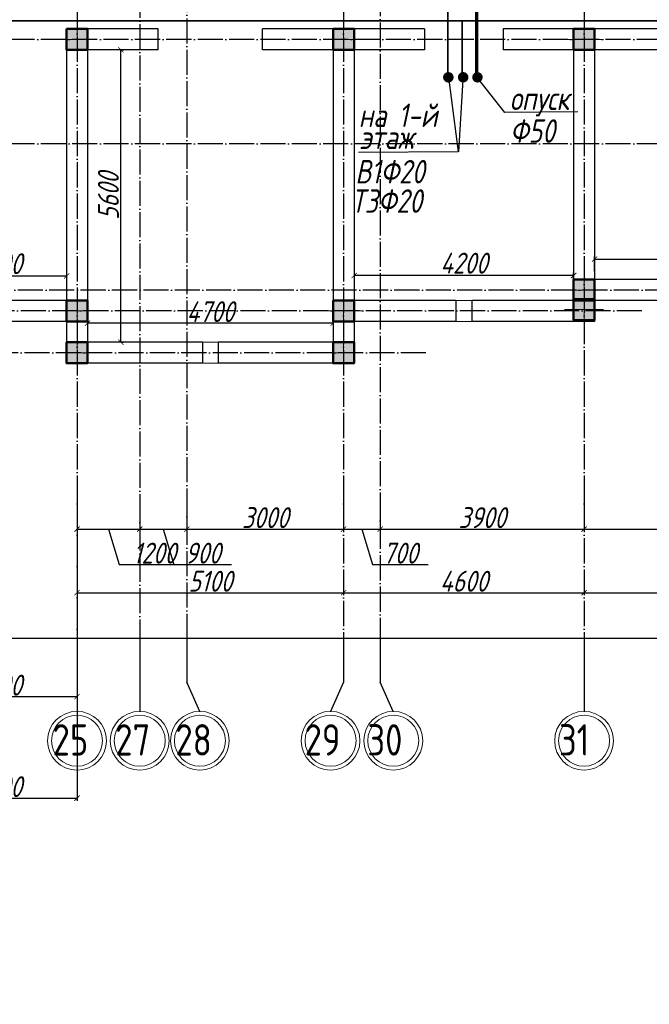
# Model space of a CAD drawing. Extents: x -4445 to 1909585, y 1860 to 289234.
# Tile 14 of 110: x 244244 to 256287, y 191713 to 210568. Entities that reach past the tile are written whole.
import ezdxf

# ---------------------------------------------------------------- set-up
doc = ezdxf.new("R2010")
doc.units = 0
doc.header["$LTSCALE"] = 0.5
doc.header["$MEASUREMENT"] = 0
doc.header["$PDMODE"] = 34
doc.header["$PDSIZE"] = 3
doc.linetypes.add('ACAD_ISO04W100', pattern=[30, 24, -3, 0, -3])
doc.layers.get('0').update_dxf_attribs({"linetype": 'CONTINUOUS', "lineweight": 18})
doc.layers.get('DEFPOINTS').update_dxf_attribs({"color": 2, "linetype": 'CONTINUOUS', "lineweight": 13})
doc.layers.add('kolonn', color=7, linetype='CONTINUOUS')
doc.layers.add('os', color=3, linetype='CONTINUOUS')
for name, color, linetype, lineweight in [('В1', 5, 'CONTINUOUS', 35), ('К1', 24, 'бытовая канализация', 70), ('Т3', 1, 'CONTINUOUS', 35)]:
    doc.layers.add(name, color=color, linetype=linetype, lineweight=lineweight)
doc.styles.add('GOST', font='isocpeur.ttf')
doc.styles.add('Isocpeur', font='isocpeui.ttf', dxfattribs={"height": 250})
doc.styles.get("Standard").update_dxf_attribs({"font": 'spds.shx', "oblique": 15})
doc.styles.add('style1', font='isocpeui.ttf', dxfattribs={"height": 80})
doc.linetypes.add('бытовая канализация', pattern='A,5,-0.5,["К1",Standard,S=0.7,R=0,X=0,Y=-0.35],-2', length=7.5)
doc.dimstyles.new('ISO-25', dxfattribs={"dimtxt": 400, "dimasz": 100, "dimexe": 50, "dimexo": 50, "dimgap": 20, "dimtad": 1, "dimdec": 0, "dimtxsty": 'Standard', "dimblk": 'ARCHTICK', "dimcen": 20, "dimclrd": 1, "dimclre": 1, "dimadec": 0, "dimazin": 0, "dimtfac": 1, "dimtdec": 0, "dimtmove": 0, "dimatfit": 3, "dimldrblk": 'ARCHTICK', "dimfxl": 1, "dimarcsym": 0})

# ---------------------------------------------------------------- blocks, each defined once
blk = doc.blocks.new('ghsdd')
at = {"ltscale": 50}
h = blk.add_hatch(color=256, dxfattribs=at)
h.paths.add_polyline_path([(0, 200), (-200, 200), (-200, 0), (0, 0)])
h.paths.add_polyline_path([(200, 0), (200, 200), (0, 200), (0, 0)])
h.paths.add_polyline_path([(0, 0), (-200, 0), (-200, -200), (0, -200)])
h.paths.add_polyline_path([(0, 0), (0, -200), (200, -200), (200, 0)])
at = {"lineweight": 0}
for p, q in [((0, -374), (0, 374)), ((-374, 0), (374, 0))]:
    blk.add_line(p, q, dxfattribs=at)
at = {"lineweight": 50, "ltscale": 50}
blk.add_lwpolyline([(200, 200), (200, -200), (-200, -200), (-200, 200), (200, 200)], dxfattribs=at)
blk = doc.blocks.new('_ArchTick')
at = {"color": 0, "linetype": 'ByBlock', "const_width": 0.15}
blk.add_lwpolyline([(-0.5, -0.5), (0.5, 0.5)], dxfattribs=at)
blk = doc.blocks.new('*D2913')
at = {"color": 1, "lineweight": -2, "transparency": 16777216}
for p, q in [((245340, 201375), (245340, 197555)), ((242340, 197990), (242340, 197555)), ((242340, 197605), (245340, 197605))]:
    blk.add_line(p, q, dxfattribs=at)
at = {"layer": 'DEFPOINTS', "color": 0, "transparency": 16777216}
for p in [(245340, 201425), (242340, 198040), (245340, 197605)]:
    blk.add_point(p, dxfattribs=at)
at = {"color": 1, "lineweight": -2, "transparency": 16777216, "xscale": 100, "yscale": 100, "zscale": 100, "rotation": 180}
blk.add_blockref('_ArchTick', (242340, 197605), dxfattribs=at)
at = {"color": 1, "lineweight": -2, "transparency": 16777216, "xscale": 100, "yscale": 100, "zscale": 100}
blk.add_blockref('_ArchTick', (245340, 197605), dxfattribs=at)
at = {"color": 0, "transparency": 16777216, "insert": (243840, 197825), "char_height": 400, "attachment_point": 5}
blk.add_mtext('3000', dxfattribs=at)
blk = doc.blocks.new('*D2914')
at = {"color": 1, "lineweight": -2, "transparency": 16777216}
for p, q in [((245340, 201375), (245340, 200763)), ((246540, 201428), (246540, 200763)), ((245340, 200813), (246540, 200813)), ((245940, 200813), (246144, 200133)), ((246144, 200133), (247498, 200133))]:
    blk.add_line(p, q, dxfattribs=at)
at = {"layer": 'DEFPOINTS', "color": 0, "transparency": 16777216}
for p in [(245340, 201425), (246540, 201478), (246540, 200813)]:
    blk.add_point(p, dxfattribs=at)
at = {"color": 1, "lineweight": -2, "transparency": 16777216, "xscale": 100, "yscale": 100, "zscale": 100, "rotation": 180}
blk.add_blockref('_ArchTick', (245340, 200813), dxfattribs=at)
at = {"color": 1, "lineweight": -2, "transparency": 16777216, "xscale": 100, "yscale": 100, "zscale": 100}
blk.add_blockref('_ArchTick', (246540, 200813), dxfattribs=at)
at = {"color": 0, "transparency": 16777216, "insert": (246821, 200353), "char_height": 400, "attachment_point": 5}
blk.add_mtext('1200', dxfattribs=at)
blk = doc.blocks.new('*D2915')
at = {"color": 1, "lineweight": -2, "transparency": 16777216}
for p, q in [((246540, 201428), (246540, 200763)), ((247440, 201517), (247440, 200763)), ((246540, 200813), (247440, 200813)), ((246990, 200813), (247194, 200133)), ((247194, 200133), (248296, 200133))]:
    blk.add_line(p, q, dxfattribs=at)
at = {"layer": 'DEFPOINTS', "color": 0, "transparency": 16777216}
for p in [(247440, 201567), (246540, 201478), (247440, 200813)]:
    blk.add_point(p, dxfattribs=at)
at = {"color": 1, "lineweight": -2, "transparency": 16777216, "xscale": 100, "yscale": 100, "zscale": 100, "rotation": 180}
blk.add_blockref('_ArchTick', (246540, 200813), dxfattribs=at)
at = {"color": 1, "lineweight": -2, "transparency": 16777216, "xscale": 100, "yscale": 100, "zscale": 100}
blk.add_blockref('_ArchTick', (247440, 200813), dxfattribs=at)
at = {"color": 0, "transparency": 16777216, "insert": (247745, 200353), "char_height": 400, "attachment_point": 5}
blk.add_mtext('900', dxfattribs=at)
blk = doc.blocks.new('*D2916')
at = {"color": 1, "lineweight": -2, "transparency": 16777216}
for p, q in [((247440, 201517), (247440, 200763)), ((250440, 201482), (250440, 200763)), ((247440, 200813), (250440, 200813))]:
    blk.add_line(p, q, dxfattribs=at)
at = {"layer": 'DEFPOINTS', "color": 0, "transparency": 16777216}
for p in [(247440, 201567), (250440, 201532), (250440, 200813)]:
    blk.add_point(p, dxfattribs=at)
at = {"color": 1, "lineweight": -2, "transparency": 16777216, "xscale": 100, "yscale": 100, "zscale": 100, "rotation": 180}
blk.add_blockref('_ArchTick', (247440, 200813), dxfattribs=at)
at = {"color": 1, "lineweight": -2, "transparency": 16777216, "xscale": 100, "yscale": 100, "zscale": 100}
blk.add_blockref('_ArchTick', (250440, 200813), dxfattribs=at)
at = {"color": 0, "transparency": 16777216, "insert": (248940, 201033), "char_height": 400, "attachment_point": 5}
blk.add_mtext('3000', dxfattribs=at)
blk = doc.blocks.new('*D2917')
at = {"color": 1, "lineweight": -2, "transparency": 16777216}
for p, q in [((250440, 201482), (250440, 200763)), ((251140, 201499), (251140, 200763)), ((250440, 200813), (251140, 200813)), ((250790, 200813), (250994, 200133)), ((250994, 200133), (252054, 200133))]:
    blk.add_line(p, q, dxfattribs=at)
at = {"layer": 'DEFPOINTS', "color": 0, "transparency": 16777216}
for p in [(250440, 201532), (251140, 201549), (251140, 200813)]:
    blk.add_point(p, dxfattribs=at)
at = {"color": 1, "lineweight": -2, "transparency": 16777216, "xscale": 100, "yscale": 100, "zscale": 100, "rotation": 180}
blk.add_blockref('_ArchTick', (250440, 200813), dxfattribs=at)
at = {"color": 1, "lineweight": -2, "transparency": 16777216, "xscale": 100, "yscale": 100, "zscale": 100}
blk.add_blockref('_ArchTick', (251140, 200813), dxfattribs=at)
at = {"color": 0, "transparency": 16777216, "insert": (251524, 200353), "char_height": 400, "attachment_point": 5}
blk.add_mtext('700', dxfattribs=at)
blk = doc.blocks.new('*D2918')
at = {"color": 1, "lineweight": -2, "transparency": 16777216}
for p, q in [((251140, 201499), (251140, 200763)), ((255040, 201541), (255040, 200763)), ((251140, 200813), (255040, 200813))]:
    blk.add_line(p, q, dxfattribs=at)
at = {"layer": 'DEFPOINTS', "color": 0, "transparency": 16777216}
for p in [(255040, 201591), (251140, 201549), (255040, 200813)]:
    blk.add_point(p, dxfattribs=at)
at = {"color": 1, "lineweight": -2, "transparency": 16777216, "xscale": 100, "yscale": 100, "zscale": 100, "rotation": 180}
blk.add_blockref('_ArchTick', (251140, 200813), dxfattribs=at)
at = {"color": 1, "lineweight": -2, "transparency": 16777216, "xscale": 100, "yscale": 100, "zscale": 100}
blk.add_blockref('_ArchTick', (255040, 200813), dxfattribs=at)
at = {"color": 0, "transparency": 16777216, "insert": (253090, 201033), "char_height": 400, "attachment_point": 5}
blk.add_mtext('3900', dxfattribs=at)
blk = doc.blocks.new('*D2919')
at = {"color": 1, "lineweight": -2, "transparency": 16777216}
for p, q in [((255040, 201541), (255040, 200763)), ((259640, 201374), (259640, 200763)), ((255040, 200813), (259640, 200813))]:
    blk.add_line(p, q, dxfattribs=at)
at = {"layer": 'DEFPOINTS', "color": 0, "transparency": 16777216}
for p in [(255040, 201591), (259640, 201424), (259640, 200813)]:
    blk.add_point(p, dxfattribs=at)
at = {"color": 1, "lineweight": -2, "transparency": 16777216, "xscale": 100, "yscale": 100, "zscale": 100, "rotation": 180}
blk.add_blockref('_ArchTick', (255040, 200813), dxfattribs=at)
at = {"color": 1, "lineweight": -2, "transparency": 16777216, "xscale": 100, "yscale": 100, "zscale": 100}
blk.add_blockref('_ArchTick', (259640, 200813), dxfattribs=at)
at = {"color": 0, "transparency": 16777216, "insert": (257340, 201033), "char_height": 400, "attachment_point": 5}
blk.add_mtext('4600', dxfattribs=at)
blk = doc.blocks.new('*D2997')
at = {"color": 1, "lineweight": -2, "transparency": 16777216}
for p, q in [((245340, 199932), (245340, 195611)), ((242340, 195856), (242340, 195611)), ((242340, 195661), (245340, 195661))]:
    blk.add_line(p, q, dxfattribs=at)
at = {"layer": 'DEFPOINTS', "color": 0, "transparency": 16777216}
for p in [(245340, 199982), (242340, 195906), (245340, 195661)]:
    blk.add_point(p, dxfattribs=at)
at = {"color": 1, "lineweight": -2, "transparency": 16777216, "xscale": 100, "yscale": 100, "zscale": 100, "rotation": 180}
blk.add_blockref('_ArchTick', (242340, 195661), dxfattribs=at)
at = {"color": 1, "lineweight": -2, "transparency": 16777216, "xscale": 100, "yscale": 100, "zscale": 100}
blk.add_blockref('_ArchTick', (245340, 195661), dxfattribs=at)
at = {"color": 0, "transparency": 16777216, "insert": (243840, 195881), "char_height": 400, "attachment_point": 5}
blk.add_mtext('3000', dxfattribs=at)
blk = doc.blocks.new('*D2998')
at = {"color": 1, "lineweight": -2, "transparency": 16777216}
for p, q in [((245340, 199932), (245340, 199545)), ((250440, 199932), (250440, 199545)), ((245340, 199595), (250440, 199595))]:
    blk.add_line(p, q, dxfattribs=at)
at = {"layer": 'DEFPOINTS', "color": 0, "transparency": 16777216}
for p in [(245340, 199982), (250440, 199982), (250440, 199595)]:
    blk.add_point(p, dxfattribs=at)
at = {"color": 1, "lineweight": -2, "transparency": 16777216, "xscale": 100, "yscale": 100, "zscale": 100, "rotation": 180}
blk.add_blockref('_ArchTick', (245340, 199595), dxfattribs=at)
at = {"color": 1, "lineweight": -2, "transparency": 16777216, "xscale": 100, "yscale": 100, "zscale": 100}
blk.add_blockref('_ArchTick', (250440, 199595), dxfattribs=at)
at = {"color": 0, "transparency": 16777216, "insert": (247890, 199815), "char_height": 400, "attachment_point": 5}
blk.add_mtext('5100', dxfattribs=at)
blk = doc.blocks.new('*D2999')
at = {"color": 1, "lineweight": -2, "transparency": 16777216}
for p, q in [((250440, 199932), (250440, 199545)), ((255040, 200005), (255040, 199545)), ((250440, 199595), (255040, 199595))]:
    blk.add_line(p, q, dxfattribs=at)
at = {"layer": 'DEFPOINTS', "color": 0, "transparency": 16777216}
for p in [(255040, 200055), (250440, 199982), (255040, 199595)]:
    blk.add_point(p, dxfattribs=at)
at = {"color": 1, "lineweight": -2, "transparency": 16777216, "xscale": 100, "yscale": 100, "zscale": 100, "rotation": 180}
blk.add_blockref('_ArchTick', (250440, 199595), dxfattribs=at)
at = {"color": 1, "lineweight": -2, "transparency": 16777216, "xscale": 100, "yscale": 100, "zscale": 100}
blk.add_blockref('_ArchTick', (255040, 199595), dxfattribs=at)
at = {"color": 0, "transparency": 16777216, "insert": (252740, 199815), "char_height": 400, "attachment_point": 5}
blk.add_mtext('4600', dxfattribs=at)
blk = doc.blocks.new('*D3000')
at = {"color": 1, "lineweight": -2, "transparency": 16777216}
for p, q in [((255040, 200005), (255040, 199545)), ((268840, 199906), (268840, 199545)), ((255040, 199595), (268840, 199595))]:
    blk.add_line(p, q, dxfattribs=at)
at = {"layer": 'DEFPOINTS', "color": 0, "transparency": 16777216}
for p in [(255040, 200055), (268840, 199956), (268840, 199595)]:
    blk.add_point(p, dxfattribs=at)
at = {"color": 1, "lineweight": -2, "transparency": 16777216, "xscale": 100, "yscale": 100, "zscale": 100, "rotation": 180}
blk.add_blockref('_ArchTick', (255040, 199595), dxfattribs=at)
at = {"color": 1, "lineweight": -2, "transparency": 16777216, "xscale": 100, "yscale": 100, "zscale": 100}
blk.add_blockref('_ArchTick', (268840, 199595), dxfattribs=at)
at = {"color": 0, "transparency": 16777216, "insert": (261940, 199815), "char_height": 400, "attachment_point": 5}
blk.add_mtext('13800', dxfattribs=at)
blk = doc.blocks.new('*D3002')
at = {"color": 1, "lineweight": -2, "transparency": 16777216}
for p, q in [((201240, 198773), (201240, 198670)), ((276840, 198773), (276840, 198670)), ((276840, 198720), (201240, 198720))]:
    blk.add_line(p, q, dxfattribs=at)
at = {"layer": 'DEFPOINTS', "color": 0, "transparency": 16777216}
for p in [(201240, 198823), (276840, 198823), (201240, 198720)]:
    blk.add_point(p, dxfattribs=at)
at = {"color": 1, "lineweight": -2, "transparency": 16777216, "xscale": 100, "yscale": 100, "zscale": 100, "rotation": 180}
blk.add_blockref('_ArchTick', (201240, 198720), dxfattribs=at)
at = {"color": 1, "lineweight": -2, "transparency": 16777216, "xscale": 100, "yscale": 100, "zscale": 100}
blk.add_blockref('_ArchTick', (276840, 198720), dxfattribs=at)
at = {"color": 0, "transparency": 16777216, "insert": (239040, 198960), "char_height": 400, "attachment_point": 5}
blk.add_mtext('75600', dxfattribs=at)
blk = doc.blocks.new('*D3010')
at = {"color": 1, "lineweight": -2, "transparency": 16777216}
for p, q in [((242540, 205660), (245140, 205660)), ((242540, 205624), (242540, 205610)), ((245140, 205624), (245140, 205610))]:
    blk.add_line(p, q, dxfattribs=at)
at = {"layer": 'DEFPOINTS', "color": 0, "transparency": 16777216}
for p in [(242540, 205674), (245140, 205674), (245140, 205660)]:
    blk.add_point(p, dxfattribs=at)
at = {"color": 1, "lineweight": -2, "transparency": 16777216, "xscale": 100, "yscale": 100, "zscale": 100, "rotation": 180}
blk.add_blockref('_ArchTick', (242540, 205660), dxfattribs=at)
at = {"color": 1, "lineweight": -2, "transparency": 16777216, "xscale": 100, "yscale": 100, "zscale": 100}
blk.add_blockref('_ArchTick', (245140, 205660), dxfattribs=at)
at = {"color": 0, "transparency": 16777216, "insert": (243840, 205896), "char_height": 400, "attachment_point": 5}
blk.add_mtext('2600', dxfattribs=at)
blk = doc.blocks.new('*D2427')
at = {"color": 1, "lineweight": -2, "transparency": 16777216}
for p, q in [((246179, 204390), (246179, 209990)), ((246187, 209990), (246229, 209990)), ((246187, 204390), (246229, 204390))]:
    blk.add_line(p, q, dxfattribs=at)
at = {"layer": 'DEFPOINTS', "color": 0, "transparency": 16777216}
for p in [(246137, 209990), (246179, 209990), (246137, 204390)]:
    blk.add_point(p, dxfattribs=at)
at = {"color": 1, "lineweight": -2, "transparency": 16777216, "xscale": 100, "yscale": 100, "zscale": 100}
for p, rotation in [((246179, 209990), 90), ((246179, 204390), 270)]:
    blk.add_blockref('_ArchTick', p, dxfattribs=dict(at, rotation=rotation))
at = {"color": 0, "transparency": 16777216, "insert": (245940, 207190), "char_height": 400, "attachment_point": 5, "rotation": 90}
blk.add_mtext('5600', dxfattribs=at)
blk = doc.blocks.new('*D2429')
at = {"color": 1, "lineweight": -2, "transparency": 16777216}
for p, q in [((255240, 205752), (255240, 206035)), ((255240, 205985), (259440, 205985)), ((259440, 206036), (259440, 205935))]:
    blk.add_line(p, q, dxfattribs=at)
at = {"layer": 'DEFPOINTS', "color": 0, "transparency": 16777216}
for p in [(259440, 206086), (259440, 205985), (255240, 205702)]:
    blk.add_point(p, dxfattribs=at)
at = {"color": 1, "lineweight": -2, "transparency": 16777216, "xscale": 100, "yscale": 100, "zscale": 100, "rotation": 180}
blk.add_blockref('_ArchTick', (255240, 205985), dxfattribs=at)
at = {"color": 1, "lineweight": -2, "transparency": 16777216, "xscale": 100, "yscale": 100, "zscale": 100}
blk.add_blockref('_ArchTick', (259440, 205985), dxfattribs=at)
at = {"color": 0, "transparency": 16777216, "insert": (257340, 206220), "char_height": 400, "attachment_point": 5}
blk.add_mtext('4200', dxfattribs=at)
blk = doc.blocks.new('*D2430')
at = {"color": 1, "lineweight": -2, "transparency": 16777216}
for p, q in [((250640, 205721), (250640, 205620)), ((254840, 205437), (254840, 205720)), ((254840, 205670), (250640, 205670))]:
    blk.add_line(p, q, dxfattribs=at)
at = {"layer": 'DEFPOINTS', "color": 0, "transparency": 16777216}
for p in [(250640, 205771), (250640, 205670), (254840, 205387)]:
    blk.add_point(p, dxfattribs=at)
at = {"color": 1, "lineweight": -2, "transparency": 16777216, "xscale": 100, "yscale": 100, "zscale": 100, "rotation": 180}
blk.add_blockref('_ArchTick', (250640, 205670), dxfattribs=at)
at = {"color": 1, "lineweight": -2, "transparency": 16777216, "xscale": 100, "yscale": 100, "zscale": 100}
blk.add_blockref('_ArchTick', (254840, 205670), dxfattribs=at)
at = {"color": 0, "transparency": 16777216, "insert": (252740, 205906), "char_height": 400, "attachment_point": 5}
blk.add_mtext('4200', dxfattribs=at)
blk = doc.blocks.new('*D3018')
at = {"color": 1, "lineweight": -2, "transparency": 16777216}
for p, q in [((250240, 204757), (245540, 204757)), ((245540, 204740), (245540, 204707)), ((250240, 204740), (250240, 204707))]:
    blk.add_line(p, q, dxfattribs=at)
at = {"layer": 'DEFPOINTS', "color": 0, "transparency": 16777216}
for p in [(245540, 204790), (250240, 204790), (245540, 204757)]:
    blk.add_point(p, dxfattribs=at)
at = {"color": 1, "lineweight": -2, "transparency": 16777216, "xscale": 100, "yscale": 100, "zscale": 100, "rotation": 180}
blk.add_blockref('_ArchTick', (245540, 204757), dxfattribs=at)
at = {"color": 1, "lineweight": -2, "transparency": 16777216, "xscale": 100, "yscale": 100, "zscale": 100}
blk.add_blockref('_ArchTick', (250240, 204757), dxfattribs=at)
at = {"color": 0, "transparency": 16777216, "insert": (247890, 204977), "char_height": 400, "attachment_point": 5}
blk.add_mtext('4700', dxfattribs=at)

msp = doc.modelspace()

# ---------------------------------------------------------------- linework, layer by layer
at = {"lineweight": 30}
for p, q in [((245139.606, 210390.297), (245139.606, 205190.297)), ((246889.606, 210390.297), (245139.606, 210390.297)), ((246889.606, 209990.297), (246889.606, 210390.297)), ((251989.606, 210390.297), (248889.606, 210390.297)), ((248889.606, 209990.297), (248889.606, 210390.297)), ((251989.606, 210390.297), (251989.606, 209990.297)), ((253489.606, 210390.297), (253489.606, 209990.297)), ((256589.606, 210390.297), (253489.606, 210390.297)), ((245539.606, 209990.297), (245539.606, 204390.297)), ((246889.606, 209990.297), (245539.606, 209990.297)), ((251989.606, 209990.297), (248889.606, 209990.297)), ((250239.606, 209990.297), (250239.606, 204390.297)), ((250639.606, 209990.297), (250639.606, 203990.297)), ((254839.606, 209990.297), (253489.606, 209990.297)), ((254839.606, 209990.297), (254839.606, 205190.297)), ((256589.606, 209990.297), (255239.606, 209990.297)), ((255239.606, 209990.297), (255239.606, 204790.297)), ((257189.606, 205590.297), (254839.606, 205590.297)), ((245339.606, 205190.297), (242539.606, 205190.297)), ((252589.606, 205190.297), (250239.606, 205190.297)), ((252589.606, 205190.297), (252589.606, 204790.297)), ((254839.606, 205190.297), (252889.606, 205190.297)), ((252889.606, 205190.297), (252889.606, 204790.297)), ((257189.606, 205190.297), (255239.606, 205190.297)), ((245139.606, 204790.297), (242539.606, 204790.297)), ((245139.606, 204790.297), (245139.606, 203990.297)), ((252589.606, 204790.297), (250639.606, 204790.297)), ((255239.606, 204790.297), (252889.606, 204790.297)), ((247739.606, 204390.297), (245539.606, 204390.297)), ((247739.606, 204390.297), (247739.606, 203990.297)), ((250239.606, 204390.297), (248039.606, 204390.297)), ((248039.606, 204390.297), (248039.606, 203990.297)), ((247739.606, 203990.297), (245139.606, 203990.297)), ((250639.606, 203990.297), (248039.606, 203990.297))]:
    msp.add_line(p, q, dxfattribs=at)
for p, q in [((252889.606, 205190.297), (252589.606, 205190.297)), ((252589.606, 204790.297), (252889.606, 204790.297)), ((248039.606, 204390.297), (247739.606, 204390.297)), ((247739.606, 203990.297), (248039.606, 203990.297))]:
    msp.add_line(p, q)
at = {"layer": 'os', "color": 3, "linetype": 'ACAD_ISO04W100', "ltscale": 40}
for p, q in [((245339.606, 260046.548), (245339.606, 198822.831)), ((250439.606, 260046.548), (250439.606, 198822.831)), ((255039.606, 260046.548), (255039.606, 198822.831)), ((246539.606, 239287.551), (246539.606, 198822.831)), ((247439.606, 234596.207), (247439.606, 198822.831)), ((251139.606, 234517.748), (251139.606, 198822.831)), ((278132.848, 210190.297), (193189.683, 210190.297)), ((278132.848, 208190.297), (193189.683, 208190.297)), ((270492.658, 205390.297), (193189.683, 205390.297)), ((256146.255, 204990.297), (193189.683, 204990.297)), ((252015.521, 204190.297), (193189.683, 204190.297))]:
    msp.add_line(p, q, dxfattribs=at)
at = {"layer": 'os', "color": 0}
for p, q in [((245339.606, 198822.831), (245339.606, 197322.831)), ((246539.606, 198822.831), (246539.606, 197322.831)), ((247439.606, 198822.831), (247439.606, 197882.902)), ((250439.606, 198822.831), (250439.606, 197882.902)), ((251139.606, 198822.831), (251139.606, 197882.902)), ((255039.606, 198822.831), (255039.606, 197322.831)), ((247689.606, 197322.831), (247439.606, 197882.902))]:
    msp.add_line(p, q, dxfattribs=at)
for points in [[(250439.606, 197882.902), (250189.606, 197322.831)], [(251389.606, 197322.831), (251139.606, 197882.902)]]:
    msp.add_lwpolyline(points, dxfattribs=at)
at = {"layer": 'os', "color": 0, "lineweight": 0}
for centre, radius in [((245339.606, 196760.331), 562.5), ((245339.606, 196760.331), 487.5), ((246539.606, 196760.331), 562.5), ((246539.606, 196760.331), 487.5), ((247689.606, 196760.331), 562.5), ((247689.606, 196760.331), 487.5), ((250189.606, 196760.331), 562.5), ((250189.606, 196760.331), 487.5), ((251389.606, 196760.331), 562.5), ((251389.606, 196760.331), 487.5), ((255039.606, 196760.331), 562.5), ((255039.606, 196760.331), 487.5)]:
    msp.add_circle(centre, radius, dxfattribs=at)
at = {"layer": 'В1'}
for p, q in [((210442.35, 210547.446), (260319.449, 210547.446)), ((252708.437, 210531.837), (252708.437, 209479.535))]:
    msp.add_line(p, q, dxfattribs=at)
at = {"layer": 'В1', "const_width": 100}
msp.add_lwpolyline([(252676.91, 209464.942, 1), (252776.91, 209464.942, 1)], format="xyb", close=True, dxfattribs=at)
at = {"layer": 'К1'}
msp.add_line((252986.606, 209454.59), (252986.606, 212466.525), dxfattribs=at)
at = {"layer": 'К1', "color": 18, "lineweight": 25, "true_color": 0x000000}
for p, q in [((252969.606, 209489.59), (253519.442, 208791.131)), ((252636.526, 208038.964), (252456.96, 209416.825)), ((252719.721, 209415.462), (252636.526, 208038.964)), ((254918.27, 208802.007), (253519.442, 208791.131)), ((252630.593, 208038.917), (250723.548, 208028.041))]:
    msp.add_line(p, q, dxfattribs=at)
at = {"layer": 'К1', "const_width": 100}
msp.add_lwpolyline([(252949.108, 209464.942, 1), (253049.108, 209464.942, 1)], format="xyb", close=True, dxfattribs=at)
at = {"layer": 'Т3'}
msp.add_line((252430.97, 211244.688), (252430.97, 209479.535), dxfattribs=at)
at = {"layer": 'Т3', "const_width": 100}
msp.add_lwpolyline([(252393.371, 209464.942, 1), (252493.371, 209464.942, 1)], format="xyb", close=True, dxfattribs=at)

# ---------------------------------------------------------------- block references
at = {"layer": 'kolonn', "xscale": -1}
for p in [(245339.606, 210190.297), (250439.606, 210190.297), (255039.606, 210190.297), (255039.606, 205390.297), (245339.606, 204990.297), (250439.606, 204990.297), (255039.606, 205016.671), (245339.606, 204190.297), (250439.606, 204190.297)]:
    msp.add_blockref('ghsdd', p, dxfattribs=at)

# ---------------------------------------------------------------- texts
at = {"style": 'style1', "width": 0.8}
for s, p in [('опуск', (253619.032, 208837.669)), ('на 1-й ', (250727.708, 208512.419)), ('Ф50', (253622.873, 208211.066)), ('этаж', (250744.781, 208092.891)), ('В1Ф20', (250664.065, 207432.345)), ('Т3Ф20', (250588.073, 206870.506))]:
    msp.add_text(s, height=449.2125, dxfattribs=at).set_placement(p)
at = {"ltscale": 50}
for s, p in [('25', (244872.753, 196476.673)), ('27', (246072.753, 196476.673)), ('28', (247222.753, 196476.673)), ('29', (249694.026, 196476.673)), ('30', (250894.026, 196476.673)), ('31', (254559.484, 196476.673))]:
    msp.add_text(s, height=600, dxfattribs=at).set_placement(p)
at = {"ltscale": 100, "insert": (152636, 214359.8), "char_height": 250, "width": 19702, "attachment_point": 1, "line_spacing_factor": 0.85, "style": 'GOST'}
msp.add_mtext('\\pi1800;Проект разработан на основании чертежей АС и расстановки технологического оборудования, с учетом требований соответствующих нормативных документов, задания на проектирования и технических условий №270/4-1729  от 16.06.2023 года, выданных АО "Тошкент шахар сув таъминоты"\\PИсходные данные:\\P\\pi0;^I^I^IТехническо-экономические показатели:\\P1.^I Площадь застройки -{\\fISOCPEUR|b0|i1|c204|p34;2852,84}  м2\\P2.^IСтроительный объём  -20360.80 м3\\P3.^IПросадочность - I типа\\P4.^IСейсмичность - 8 баллов\\P^I^I^IПожарная безопасность:\\P1.^IКласс ответственности здания......................................................II\\P2.^IСтепень огнестойкости здания......................................................II\\P3.^IКласс по функциональной пожарной опасности.....................Ф1.1\\P\\pi1800;Проектом предусмотрено строительство системы водоснабжения и водоотведения.{\\C1;\\P}^I^I{\\LХолодное водоснабжение.}\\P\\pi0;^IХолодное водоснабжение принято хозяйственно-питьевое Источником хозяйственно бытового водопровода служит  наружная сеть водопровода. \\P^IГарантированный напор - 1,0 атм.\\P^IХолодное водоснабжение принято хозяйственно-питьевое с отдельной противопожарной линией. Количество вводов - один. Хозяйственно-бытовая сеть водоснабжения - тупиковая. Ввод выполняется из оцинкованных стальных обыкновенных водогазопроводных труб ∅50 мм по ГОСТ 3262-75. \\P^IМагистральный трубопровод (лежак),  стояки и подводки воды к санитарно-техническим приборам выполняются из полипропиленовых труб PP-R PN10. Магистральный трубопровод прокладываются под потолком техподполья. Стояки прокладываются скрыто в шахтах совместно со стояками канализации. Подводка труб к сан-тех приборам выполняется скрыто в штробах. Каждый стояк и поэтажное ответвление имеет свою запорную арматуру. Перед заделкой штроб необходимо провести гидравлическое испытание трубопроводов.\\P^IДля учета водопотребления установлен ультразвуковой счетчик воды с модулем передачи данных.\\P^I^I{\\LПротивопожарный водопровод. \\P}^IПротивопожарная сеть - принята тупиковой. Противопожарный водопровод выполняется из стальных электросварных труб ∅57мм мм.  Внутреннее пожаротушение осуществляется пожарными кранами ∅50 мм, диаметр спрыска наконечника пожарного ствола - 16 мм, длина рукавов - 20 м. Пожарные краны размещаются в специальных шкафах навесного ШПК-320Н и встраиваемого типа ШПК-320В размерами 1300х540х300 (ВхШхГ). Каждый пожарный шкаф оснащается двумя порошковыми огнетушителями ОП-5.\\P^IРасход воды на внутреннее пожаротушение составляет в одну струю по 2,6 л/сек. \\P^IСтальные трубопроводы окрашиваются масляной краской за 2 раза. \\P^IРасход воды на наружнее пожаротушение составляет 20 л/сек и осуществляется от пожарных гидрантов существующей городской сети водопровода.\\P^I^I{\\LГорячее водоснабжение. }\\P^IГорячее водоснабжение принято циркуляционным - от вертикальных накопительных бойлеров косвенного нагрева с контуром подключения солнечных коллекторов. Основным источником тепла для бойлеров ГВС служит тепловая сеть. Трубопроводы горячего водоснабжения выполняются из и PP-RCT труб  PN20. Магистральные циркуляционные трубопроводы прокладываются открыто под потолком цокольного этажа. Подводки к сан-тех приборам прокладываются аналогично подводящим трубопроводам холодного водоснабжения. Альтернативным источником тепла для бойлеров в теплое время года и в ясную погоду служат солнечные коллекторы, устанавливаемые на кровле здания. Монтаж и точный угол наклона коллекторов выполнить по требованиям изготовителя водонагревателей. Допускается установка коллекторов отличной от проекта в соответствии с требованиями завода- изготовителя. Трубопроводы теплоснабжения выполняются из медных труб. \\P^IТеплоносителем для солнечных коллекторов служит водный раствор гликоля (антифриз). нормальной работы контура теплоснабжения и горячего водоснабжения устанавливаются циркуляционные насосы (1 раб. 1 резервный), а также контроллер управления гелиосистемой.\\P^IВсе трубопроводы, прокладываемые по чердаку, а также трубопроводны горячего водоснабжения и циркуляции (за исключение подводок к сантехприборам) покрваются теплоизоячцйионными материалами.\\P^I^I{\\LКанализация}\\P^IВ проекте принята самотёчная система хозяйственно-бытовой канализации. Внутренние сети канализации К1 выполняются из безнапорных полипропиленовых труб ∅50-110мм. Трубы канализации прокладываются под потолком цокольного этажа, а также частично открыто по стенам. \\P^IСтояки прокладываются в шахтах. Все санитарно-технические приборы оборудуются гидравлическими затворам - сифонами. \\P^IВыпуски канализации  выводятся к смотровым колодцам.\\P^IРасчетные расходы определены согласно ШНК 2.04.01-2022. "Внутренний водопровод и канализация зданий."  ', dxfattribs=at)
at = {"color": 7, "lineweight": 50, "char_height": 250, "attachment_point": 4, "style": 'Isocpeur'}
for s, insert, width in [('\\pi1404.07197;{\\C0;Ведомость ссылочных чертежей }', (138386.954, 206108.948), 8000), ('\\pi2991.4444;{\\C0;Ссылочные документы}', (139553.599, 203614.276), 9505.04788), ('\\pi1614.42682;{\\C0;ШНК 2.04.01-2022}', (133558.647, 202789.276), 5994.95212), ('\\pi2752.61864;{\\C0;Прилагаемые документы}', (139553.599, 201264.584), 9505.04788), ('\\pi464.36106;{\\C0;Спецификация оборудования, изделий и материалов}', (139553.599, 200445.162), 9505.04788), ('\\pi463.87384;{\\C0;на 4 листах}', (149058.647, 200429.873), 2960.51284), ('\\pi163.06818;{\\C0;Основные показатели систем водоснабжения и \\P\\pi2964.29924;канализации}', (139390.71, 198649.49), 8000), ('\\pi1511.83712;{\\C0;Расчетный расход}', (140598.134, 196925.739), 6000), ('\\pi700.56818;{\\C0;Требуемое \\P\\pi779.82955;давление \\P\\pi343.93939;на вводе, МПа}', (137598.134, 196325.739), 3000), ('\\pi281.74242;{\\W0.8;\\C0;Установленная \\P\\pi634.69697;мощность \\P\\pi290.98485;электродвига-\\P\\pi871.74242;телей}', (146598.134, 196325.739), 2500), ('\\pi13.86364;{\\W0.8;\\C0;при пожаре\\P\\pi525.90909;л/с}', (145098.134, 195925.739), 1500), ('\\pi448.48485;{\\W0.8;\\C0;м³/ч}', (142098.134, 195925.739), 1500)]:
    msp.add_mtext(s, dxfattribs=dict(at, insert=insert, width=width))

# ---------------------------------------------------------------- dimensions: what is measured, and where the dimension line sits
for base, p1, p2, angle, picture, middle in [((246179.463, 209990.297), (246137.008, 204390.297), (246137.008, 209990.297), 90, '*D2427', (245939.604, 207190.297)), ((259439.606, 205984.627), (255239.606, 205701.673), (259439.606, 206085.569), 180, '*D2429', (257339.606, 206220.12))]:
    dim = msp.add_linear_dim(base=base, p1=p1, p2=p2, angle=angle, dimstyle='ISO-25')
    dim.commit()
    dim.dimension.update_dxf_attribs({"geometry": picture, "text_midpoint": middle})
for base, p1, p2, picture, middle in [((245139.606, 205660.255), (242539.606, 205673.912), (245139.606, 205673.912), '*D3010', (243839.606, 205895.747)), ((250639.606, 205670.163), (254839.606, 205387.208), (250639.606, 205771.105), '*D2430', (252739.606, 205905.655)), ((245539.606, 204756.906), (250239.606, 204790.297), (245539.606, 204790.297), '*D3018', (247889.606, 204976.906)), ((201239.606, 198720.335), (276839.606, 198822.831), (201239.606, 198822.831), '*D3002', (239039.606, 198960.194))]:
    dim = msp.add_linear_dim(base=base, p1=p1, p2=p2, dimstyle='ISO-25')
    dim.commit()
    dim.dimension.update_dxf_attribs({"geometry": picture, "text_midpoint": middle})
for base, p1, p2, picture, middle in [((247439.606, 200813.483), (246539.606, 201478.389), (247439.606, 201566.987), '*D2915', (247213.606, 200353.483)), ((250439.606, 200813.483), (247439.606, 201566.987), (250439.606, 201531.742), '*D2916', (248939.606, 201033.483)), ((255039.606, 200813.483), (251139.606, 201549.462), (255039.606, 201590.624), '*D2918', (253089.606, 201033.483)), ((259639.606, 200813.483), (255039.606, 201590.624), (259639.606, 201423.513), '*D2919', (257339.606, 201033.483)), ((245339.606, 197605.363), (242339.606, 198039.526), (245339.606, 201425.23), '*D2913', (243839.606, 197825.363)), ((246539.606, 200813.483), (245339.606, 201425.23), (246539.606, 201478.389), '*D2914', (246163.606, 200353.483)), ((251139.606, 200813.483), (250439.606, 201531.742), (251139.606, 201549.462), '*D2917', (251013.606, 200353.483)), ((250439.606, 199594.972), (245339.606, 199981.729), (250439.606, 199981.729), '*D2998', (247889.606, 199814.972)), ((255039.606, 199594.972), (250439.606, 199981.729), (255039.606, 200054.84), '*D2999', (252739.606, 199814.972)), ((268839.606, 199594.972), (255039.606, 200054.84), (268839.606, 199955.591), '*D3000', (261939.606, 199814.972)), ((245339.606, 195660.516), (242339.606, 195906.281), (245339.606, 199981.729), '*D2997', (243839.606, 195880.516))]:
    dim = msp.add_linear_dim(base=base, p1=p1, p2=p2, dimstyle='ISO-25', override={"dimtmove": 1})
    dim.commit()
    dim.dimension.update_dxf_attribs({"geometry": picture, "text_midpoint": middle})

doc.saveas('drawing.dxf')
